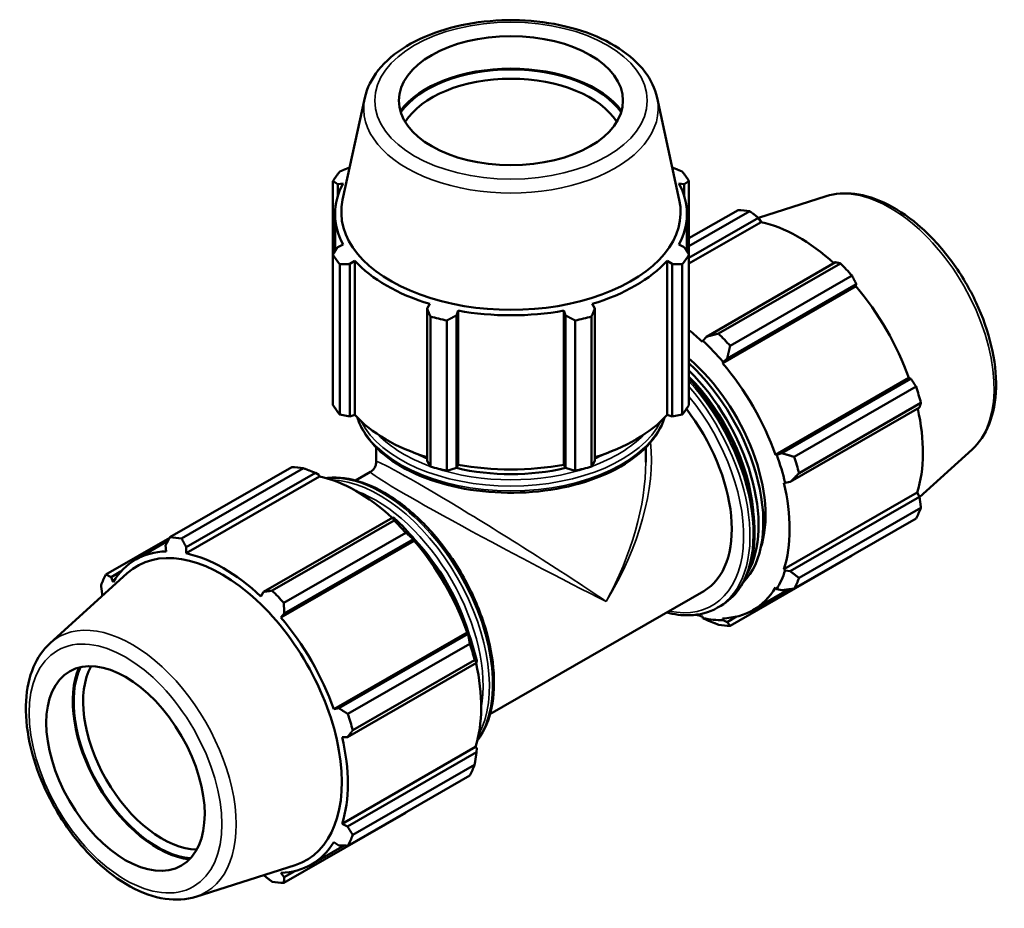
# Model space of a CAD drawing. Header units: millimetres. Extents: x 0 to 1518, y -203 to 1413.
# Tile 11 of 11: x 1122 to 1518, y 881 to 1238. Entities that reach past the tile are written whole.
import ezdxf

# ---------------------------------------------------------------- set-up
doc = ezdxf.new("R2010")
doc.units = ezdxf.units.MM
doc.layers.add('Visible (ISO)', color=7, linetype='Continuous', lineweight=50)
doc.layers.add('Visible Narrow (ISO)', color=7, linetype='Continuous', lineweight=35)

msp = doc.modelspace()

# ---------------------------------------------------------------- linework, layer by layer
at = {"layer": 'Visible (ISO)'}
for p, q in [((1260.65, 1206.475), (1251.721, 1165.398)), ((1378.045, 1206.475), (1386.973, 1165.398)), ((1247.837, 1173.008), (1247.837, 1143.369)), ((1249.764, 1171.727), (1251.939, 1172.011)), ((1249.764, 1166.914), (1249.764, 1171.727)), ((1386.756, 1172.011), (1388.93, 1171.727)), ((1388.93, 1171.727), (1388.93, 1166.914)), ((1390.858, 1143.369), (1390.858, 1173.008)), ((1445.987, 1166.897), (1418.741, 1158.228)), ((1248.667, 1144.705), (1248.667, 1159.772)), ((1390.027, 1144.705), (1390.027, 1159.772)), ((1390.858, 1149.999), (1410.582, 1161.357)), ((1415.273, 1160.902), (1390.858, 1146.842)), ((1390.858, 1142.176), (1418.739, 1158.232)), ((1390.858, 1139.84), (1419.811, 1156.513)), ((1418.739, 1158.232), (1419.811, 1156.513)), ((1251.939, 1147.532), (1249.764, 1146.459)), ((1388.93, 1146.459), (1386.756, 1147.532)), ((1247.837, 1083.039), (1247.837, 1143.369)), ((1390.858, 1143.369), (1390.858, 1083.039)), ((1250.585, 1139.549), (1250.585, 1079.218)), ((1254.631, 1139.693), (1256.653, 1140.978)), ((1254.631, 1078.458), (1254.631, 1139.693)), ((1256.653, 1079.064), (1256.653, 1140.978)), ((1382.041, 1079.064), (1382.041, 1140.978)), ((1382.041, 1140.978), (1384.064, 1139.693)), ((1384.064, 1139.693), (1384.064, 1078.458)), ((1388.11, 1079.218), (1388.11, 1139.549)), ((1449.766, 1140.365), (1397.878, 1110.484)), ((1402.711, 1111.753), (1451.667, 1139.945)), ((1406.186, 1101.721), (1458.074, 1131.601)), ((1456.358, 1134.996), (1407.402, 1106.804)), ((1458.074, 1131.601), (1457.917, 1130.715)), ((1404.367, 1099.878), (1457.917, 1130.715)), ((1286.711, 1123.669), (1285.658, 1121.826)), ((1353.036, 1121.826), (1351.984, 1123.669)), ((1285.658, 1121.826), (1285.658, 1060.591)), ((1297.408, 1119.023), (1298.093, 1120.954)), ((1298.093, 1059.04), (1298.093, 1120.954)), ((1340.601, 1059.04), (1340.601, 1120.954)), ((1340.601, 1120.954), (1341.287, 1119.023)), ((1353.036, 1060.591), (1353.036, 1121.826)), ((1286.978, 1058.261), (1286.978, 1118.591)), ((1293.613, 1117.009), (1293.613, 1056.678)), ((1297.408, 1057.788), (1297.408, 1119.023)), ((1341.287, 1119.023), (1341.287, 1057.788)), ((1345.081, 1056.678), (1345.081, 1117.009)), ((1351.716, 1118.591), (1351.716, 1058.261)), ((1396.48, 1108.866), (1396.319, 1108.367)), ((1397.878, 1110.484), (1396.48, 1108.866)), ((1404.367, 1099.878), (1404.615, 1100.286)), ((1404.615, 1100.286), (1406.186, 1101.721)), ((1425.621, 1063.065), (1479.171, 1093.902)), ((1480.014, 1093.601), (1428.126, 1063.721)), ((1479.171, 1093.902), (1480.014, 1093.601)), ((1433.137, 1062.232), (1482.093, 1090.424)), ((1484.036, 1083.88), (1435.08, 1055.689)), ((1431.567, 1052.133), (1483.455, 1082.014)), ((1250.585, 1079.218), (1254.631, 1078.458)), ((1256.653, 1079.064), (1254.631, 1078.458)), ((1384.064, 1078.458), (1382.041, 1079.064)), ((1384.064, 1078.458), (1388.11, 1079.218)), ((1265.197, 1060.146), (1265.197, 1065.992)), ((1373.497, 1060.146), (1373.497, 1065.992)), ((1504.566, 1065.173), (1483.471, 1046.03)), ((1285.658, 1060.591), (1286.978, 1058.261)), ((1351.716, 1058.261), (1353.036, 1060.591)), ((1426.098, 1063.077), (1425.621, 1063.065)), ((1428.126, 1063.721), (1426.098, 1063.077)), ((1182.336, 1029.919), (1231.292, 1058.111)), ((1235.984, 1057.656), (1187.028, 1029.464)), ((1262.943, 1056.247), (1256.874, 1052.752)), ((1293.613, 1056.678), (1297.408, 1057.788)), ((1298.093, 1059.04), (1297.408, 1057.788)), ((1341.287, 1057.788), (1340.601, 1059.04)), ((1341.287, 1057.788), (1345.081, 1056.678)), ((1242.376, 1054.335), (1188.826, 1023.498)), ((1188.928, 1025.893), (1240.816, 1055.773)), ((1240.816, 1055.773), (1242.214, 1055.021)), ((1242.214, 1055.021), (1242.376, 1054.335)), ((1429.467, 1051.731), (1431.567, 1052.133)), ((1428.955, 1051.839), (1429.467, 1051.731)), ((1428.955, 1017.087), (1482.505, 1047.924)), ((1483.455, 1046.14), (1431.567, 1016.26)), ((1482.505, 1047.924), (1483.455, 1046.14)), ((1435.08, 1013.611), (1484.036, 1041.803)), ((1271.843, 1037.906), (1219.955, 1008.026)), ((1223.421, 1008.507), (1272.377, 1036.699)), ((1272.595, 1037.526), (1271.843, 1037.906)), ((1482.093, 1037.498), (1433.137, 1009.306)), ((1182.247, 1029.753), (1156.602, 1014.985)), ((1181.552, 1028.452), (1168.584, 1020.984)), ((1280.482, 1028.537), (1226.933, 997.7)), ((1277.069, 1031.75), (1228.113, 1003.558)), ((1228.264, 999.262), (1280.152, 1029.143)), ((1280.152, 1029.143), (1280.73, 1028.945)), ((1280.73, 1028.945), (1280.482, 1028.537)), ((1180.62, 1026.698), (1180.778, 1024.278)), ((1188.826, 1023.498), (1188.928, 1025.893)), ((1407.402, 994.372), (1456.358, 1022.563)), ((1429.467, 1016.605), (1428.955, 1017.087)), ((1431.567, 1016.26), (1429.467, 1016.605)), ((1134.129, 987.31), (1165.195, 1015.502)), ((1158.681, 1013.966), (1162.82, 1016.35)), ((1159.524, 1011.944), (1158.681, 1013.966)), ((1416.561, 1000.662), (1431.089, 1009.028)), ((1425.621, 1009.701), (1426.098, 1009.14)), ((1426.098, 1009.14), (1428.126, 1008.636)), ((1219.955, 1008.026), (1218.884, 1006.189)), ((1396.787, 1008.349), (1310.919, 958.901)), ((1402.326, 1001.673), (1403.622, 1002.419)), ((1226.933, 997.7), (1228.264, 999.262)), ((1396.319, 998.147), (1396.48, 997.462)), ((1396.48, 997.462), (1397.878, 996.709)), ((1404.615, 996.673), (1404.367, 997.367)), ((1409.942, 998.066), (1406.186, 995.904)), ((1406.186, 995.904), (1404.615, 996.673)), ((1301.736, 991.724), (1248.186, 960.887)), ((1302.091, 991.142), (1250.203, 961.262)), ((1301.736, 991.724), (1302.213, 991.736)), ((1302.213, 991.736), (1302.091, 991.142)), ((1253.847, 958.986), (1302.803, 987.177)), ((1253.645, 949.674), (1305.533, 979.555)), ((1304.746, 980.634), (1255.79, 952.442)), ((1305.533, 979.555), (1305.582, 980.39)), ((1250.203, 961.262), (1248.186, 960.887)), ((1251.52, 949.661), (1253.645, 949.674)), ((1305.07, 945.746), (1251.52, 914.909)), ((1305.07, 945.746), (1305.582, 945.264)), ((1305.533, 943.681), (1253.645, 913.801)), ((1305.582, 945.264), (1305.533, 943.681)), ((1255.79, 910.365), (1304.746, 938.557)), ((1302.803, 934.251), (1253.847, 906.059)), ((1228.113, 891.125), (1277.069, 919.317)), ((1253.645, 913.801), (1251.52, 914.909)), ((1252.362, 906.105), (1239.127, 898.484)), ((1248.186, 907.523), (1250.203, 906.177)), ((1192.708, 885.586), (1232.684, 898.305)), ((1219.953, 894.254), (1219.955, 894.251)), ((1228.264, 893.445), (1226.933, 895.189)), ((1232.507, 895.888), (1228.264, 893.445))]:
    msp.add_line(p, q, dxfattribs=at)
for centre, major_axis, ratio in [((1319.347, 1205.284), (45, 0), 0.5758617), ((1164.491, 937.065), (22.456, -38.996), 0.5780931)]:
    msp.add_ellipse(centre, major_axis=major_axis, ratio=ratio, dxfattribs=at)
for centre, major_axis, ratio, start_param, end_param in [((1319.347, 1190.364), (-48.218, 0), 0.5758617, 3.540841, 5.883937), ((1319.347, 1190.364), (47.7, 0), 0.5758617, 0.3820754, 2.7595173), ((1319.347, 1188.157), (-45, 0), 0.5758617, 3.4783975, 5.9463805), ((1319.347, 1158.189), (-76, 0), 0.5758617, 5.8432224, 5.93775), ((1319.347, 1158.189), (76, 0), 0.5758617, 0.3454353, 0.4399629), ((1319.347, 1159.772), (-70.68, 0), 0.5758617, 5.9777527, 6.5886179), ((1319.347, 1159.772), (70.68, 0), 0.5758617, 5.9777527, 6.5886179), ((1319.347, 1160.523), (-68.154, 0), 0.5758617, 6.158663, 9.5493003), ((1433.47, 1091.96), (-37.926, 65.86), 0.5780931, 5.8451561, 5.9396837), ((1434.839, 1092.749), (35.272, -61.25), 0.5780931, 2.0696433, 2.6635608), ((1319.347, 1158.189), (-76, 0), 0.5758617, 0.3454353, 0.4399629), ((1319.347, 1158.189), (76, 0), 0.5758617, 5.8432224, 5.93775), ((1319.347, 1159.772), (70.68, 0), 0.5758617, 3.6215582, 4.2324234), ((1319.347, 1159.772), (70.68, 0), 0.5758617, 5.1923545, 5.8032198), ((1433.47, 1091.96), (37.926, -65.86), 0.5780931, 1.9181653, 2.0126929), ((1434.839, 1092.749), (35.272, -61.25), 0.5780931, 1.2672974, 1.8781627), ((1319.347, 1159.772), (70.68, 0), 0.5758617, 4.4069564, 5.0178216), ((1319.347, 1158.189), (76, 0), 0.5758617, 4.2724261, 4.3669537), ((1319.347, 1158.189), (76, 0), 0.5758617, 5.0578243, 5.1523519), ((1381.29, 1061.912), (-35.272, 61.25), 0.5780931, 5.1942882, 5.307089), ((1384.514, 1063.768), (-37.926, 65.86), 0.5780931, 5.059758, 5.1542856), ((1381.29, 1061.912), (35.651, -61.909), 0.5780931, 1.8781627, 2.0526956), ((1381.29, 1061.912), (28.445, -49.395), 0.5780931, 0.4751021, 2.118451), ((1378.408, 1060.252), (29.867, -51.865), 0.5780931, 0.1563151, 2.0595395), ((1381.29, 1061.912), (-35.272, 61.25), 0.5780931, 4.4088901, 5.0197553), ((1376.487, 1059.146), (29.867, -51.865), 0.5780931, 0.3267529, 2.011676), ((1376.487, 1059.146), (28.445, -49.395), 0.5780931, 0.8892575, 1.9935652), ((1433.47, 1091.96), (37.926, -65.86), 0.5780931, 1.1327672, 1.2272947), ((1319.347, 1097.858), (-76, 0), 0.5758617, 0.3454353, 0.4399629), ((1319.347, 1097.858), (76, 0), 0.5758617, 5.8432224, 5.93775), ((1369.764, 1055.274), (27.023, -46.925), 0.5780931, 0, 1.8072473), ((1434.839, 1092.749), (35.272, -61.25), 0.5780931, 0.4818993, 1.0759774), ((1319.347, 1097.858), (-70.68, 0), 0.5758617, 0.4799655, 1.0739634), ((1319.347, 1097.858), (-70.68, 0), 0.5758617, 2.0676292, 2.6616271), ((1319.347, 1088.081), (57, 0), 0.5758617, 3.9948308, 4.0800437), ((1319.347, 1088.081), (57, 0), 0.5758617, 5.3447343, 5.4299471), ((1381.29, 1061.912), (35.651, -61.909), 0.5780931, 1.0927645, 1.2672974), ((1384.514, 1063.768), (-37.926, 65.86), 0.5780931, 4.2743598, 4.3688874), ((1254.18, 988.714), (-37.926, 65.86), 0.5780931, 5.8451561, 5.9396837), ((1319.347, 1097.858), (76, 0), 0.5758617, 4.2724261, 4.3669537), ((1319.347, 1088.081), (57, 0), 0.5758617, 4.3171854, 5.1075926), ((1319.347, 1097.858), (-70.68, 0), 0.5758617, 1.2653637, 1.8762289), ((1319.347, 1097.858), (76, 0), 0.5758617, 5.0578243, 5.1523519), ((1257.405, 990.571), (35.272, -61.25), 0.5780931, 2.0696433, 2.6635608), ((1381.29, 1061.912), (-35.272, 61.25), 0.5780931, 3.6234919, 4.2343571), ((1433.47, 1091.96), (37.926, -65.86), 0.5780931, 0.347369, 0.4418966), ((1254.18, 988.714), (37.926, -65.86), 0.5780931, 1.9181653, 2.0126929), ((1257.405, 990.571), (-35.651, 61.909), 0.5780931, 5.0197553, 5.1942882), ((1205.224, 960.522), (-37.926, 65.86), 0.5780931, 5.8451561, 5.9396837), ((1257.405, 990.571), (35.272, -61.25), 0.5780931, 1.2672974, 1.8781627), ((1265.089, 994.996), (-28.445, 49.395), 0.5780931, 4.3256587, 5.1012587), ((1203.205, 959.359), (34.011, -59.061), 0.5780931, 6.1579352, 9.5500281), ((1203.855, 959.734), (-35.272, 61.25), 0.5780931, 5.9796864, 6.5905516), ((1203.855, 959.734), (-35.272, 61.25), 0.5780931, 5.1942882, 5.8051535), ((1381.29, 1061.912), (35.651, -61.909), 0.5780931, 0.3073663, 0.4818993), ((1205.224, 960.522), (-37.926, 65.86), 0.5780931, 0.347369, 0.4418966), ((1384.514, 1063.768), (37.926, -65.86), 0.5780931, 0.347369, 0.4418966), ((1381.29, 1061.912), (35.272, -61.25), 0.5780931, 5.9796864, 6.5905516), ((1205.224, 960.522), (-37.926, 65.86), 0.5780931, 5.059758, 5.1542856), ((1203.855, 959.734), (-35.272, 61.25), 0.5780931, 4.4088901, 5.0197553), ((1381.29, 1061.912), (35.272, -61.25), 0.5780931, 5.7499602, 5.8051535), ((1381.29, 1061.912), (35.651, -61.909), 0.5780931, 5.8051535, 5.9796864), ((1384.514, 1063.768), (37.926, -65.86), 0.5780931, 5.8451561, 5.9396837), ((1257.405, 990.571), (-35.651, 61.909), 0.5780931, 4.2343571, 4.4088901), ((1254.18, 988.714), (37.926, -65.86), 0.5780931, 1.1327672, 1.2272947), ((1177.396, 944.497), (24.062, -41.785), 0.5780931, 3.5399132, 5.8848648), ((1177.396, 944.497), (-23.804, 41.336), 0.5780931, 0.3810182, 2.7605745), ((1179.305, 945.596), (22.456, -38.996), 0.5780931, 3.4763741, 5.9484039), ((1257.405, 990.571), (35.272, -61.25), 0.5780931, 0.4818993, 1.0759774), ((1205.224, 960.522), (-37.926, 65.86), 0.5780931, 4.2743598, 4.3688874), ((1203.855, 959.734), (-35.272, 61.25), 0.5780931, 3.6234919, 4.2343571), ((1254.18, 988.714), (37.926, -65.86), 0.5780931, 0.347369, 0.4418966), ((1205.224, 960.522), (37.926, -65.86), 0.5780931, 0.347369, 0.4418966), ((1203.855, 959.734), (35.272, -61.25), 0.5780931, 5.9796864, 6.5905516), ((1205.224, 960.522), (37.926, -65.86), 0.5780931, 5.8451561, 5.9396837)]:
    msp.add_ellipse(centre, major_axis=major_axis, ratio=ratio, start_param=start_param, end_param=end_param, dxfattribs=at)
for points, knots in [([(1378.045, 1206.475), (1377.249, 1210.137), (1375.559, 1213.643), (1370.506, 1220.364), (1366.986, 1223.522), (1358.42, 1229.105), (1353.295, 1231.485), (1342.097, 1235.134), (1336.025, 1236.402), (1323.563, 1237.73), (1317.177, 1237.795), (1304.686, 1236.727), (1298.583, 1235.596), (1287.22, 1232.21), (1281.966, 1229.953), (1272.846, 1224.444), (1268.977, 1221.188), (1263.38, 1214.139), (1261.502, 1210.398), (1260.65, 1206.475)], [5.6223094, 5.6223094, 5.6223094, 5.6223094, 5.9063869, 5.9063869, 6.2213692, 6.2213692, 6.5535759, 6.5535759, 6.8857021, 6.8857021, 7.2159111, 7.2159111, 7.5460095, 7.5460095, 7.8778739, 7.8778739, 8.2105435, 8.2105435, 8.5148575, 8.5148575, 8.5148575, 8.5148575]), ([(1445.987, 1166.897), (1449.572, 1168.037), (1453.468, 1168.325), (1461.839, 1167.3), (1466.342, 1165.825), (1475.473, 1161.188), (1480.098, 1157.935), (1488.857, 1150.052), (1492.988, 1145.422), (1500.358, 1135.281), (1503.598, 1129.778), (1508.897, 1118.414), (1510.955, 1112.558), (1513.673, 1101.015), (1514.327, 1095.331), (1514.077, 1084.674), (1513.172, 1079.695), (1509.835, 1071.345), (1507.531, 1067.864), (1504.566, 1065.173)], [5.6249709, 5.6249709, 5.6249709, 5.6249709, 5.9094322, 5.9094322, 6.2244301, 6.2244301, 6.5565106, 6.5565106, 6.8885853, 6.8885853, 7.2187842, 7.2187842, 7.5488799, 7.5488799, 7.8807131, 7.8807131, 8.213243, 8.213243, 8.5160634, 8.5160634, 8.5160634, 8.5160634]), ([(1390.858, 1093.712), (1391.81, 1092.685), (1392.746, 1091.627), (1397.863, 1085.587), (1401.694, 1080.055), (1408.24, 1068.399), (1410.956, 1062.278), (1415.003, 1050.043), (1416.333, 1043.931), (1417.452, 1032.309), (1417.239, 1026.801), (1415.238, 1016.967), (1413.456, 1012.632), (1408.932, 1006.325), (1406.462, 1004.054), (1403.622, 1002.419)], [6.6941685, 6.6941685, 6.6941685, 6.6941685, 6.7650981, 6.7650981, 7.0890299, 7.0890299, 7.4126405, 7.4126405, 7.7366512, 7.7366512, 8.0614611, 8.0614611, 8.3847479, 8.3847479, 8.6413135, 8.6413135, 8.6413135, 8.6413135]), ([(1257.673, 1077.978), (1258.159, 1076.405), (1258.817, 1074.857), (1261.667, 1069.603), (1264.692, 1066.103), (1272.486, 1059.77), (1277.311, 1056.96), (1288.217, 1052.378), (1294.302, 1050.61), (1307.095, 1048.286), (1313.8, 1047.728), (1327.167, 1047.87), (1333.827, 1048.568), (1346.449, 1051.156), (1352.409, 1053.046), (1363.04, 1057.857), (1367.707, 1060.779), (1375.233, 1067.395), (1378.102, 1071.09), (1380.336, 1075.992), (1380.713, 1076.979), (1381.022, 1077.978)], [2.5325718, 2.5325718, 2.5325718, 2.5325718, 2.6589425, 2.6589425, 2.9728137, 2.9728137, 3.2966912, 3.2966912, 3.6214587, 3.6214587, 3.9453955, 3.9453955, 4.2690064, 4.2690064, 4.5930228, 4.5930228, 4.9178615, 4.9178615, 5.2412181, 5.2412181, 5.3214099, 5.3214099, 5.3214099, 5.3214099]), ([(1262.943, 1056.247), (1263.168, 1056.377), (1263.406, 1056.54), (1263.874, 1056.945), (1264.105, 1057.187), (1264.513, 1057.737), (1264.69, 1058.043), (1264.962, 1058.671), (1265.057, 1058.991), (1265.175, 1059.599), (1265.197, 1059.887), (1265.197, 1060.146)], [0.783464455, 0.783464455, 0.783464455, 0.783464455, 0.7838511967, 0.7838511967, 0.7842379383, 0.7842379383, 0.78462468, 0.78462468, 0.7850114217, 0.7850114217, 0.7853981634, 0.7853981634, 0.7853981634, 0.7853981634]), ([(1305.778, 948.189), (1306.316, 948.891), (1306.823, 949.629), (1309.542, 954.037), (1311.077, 958.412), (1312.694, 968.34), (1312.73, 973.928), (1311.272, 985.674), (1309.773, 991.833), (1305.409, 1004.084), (1302.548, 1010.174), (1295.753, 1021.686), (1291.822, 1027.108), (1283.271, 1036.75), (1278.652, 1040.967), (1269.162, 1047.769), (1264.291, 1050.349), (1254.782, 1053.555), (1250.137, 1054.189), (1245.561, 1053.747), (1245.294, 1053.717), (1245.028, 1053.683)], [4.1614615, 4.1614615, 4.1614615, 4.1614615, 4.2279933, 4.2279933, 4.541878, 4.541878, 4.8656922, 4.8656922, 5.1904343, 5.1904343, 5.5143662, 5.5143662, 5.8379767, 5.8379767, 6.1619874, 6.1619874, 6.4867974, 6.4867974, 6.8100842, 6.8100842, 6.8302454, 6.8302454, 6.8302454, 6.8302454]), ([(1402.326, 1001.673), (1398.973, 999.742), (1395.114, 998.706), (1388.045, 998.516), (1384.965, 998.903), (1381.821, 999.731)], [2.3581282, 2.3581282, 2.3581282, 2.3581282, 2.66106435, 2.66106435, 2.87746862, 2.87746862, 2.87746862, 2.87746862]), ([(1134.129, 987.31), (1131.343, 984.782), (1129.139, 981.556), (1125.824, 973.801), (1124.839, 969.166), (1124.266, 958.942), (1124.759, 953.309), (1127.18, 941.776), (1129.111, 935.879), (1134.183, 924.415), (1137.316, 918.85), (1144.485, 908.563), (1148.517, 903.843), (1157.137, 895.699), (1161.724, 892.281), (1171.067, 887.147), (1175.827, 885.431), (1184.725, 884.126), (1188.891, 884.372), (1192.708, 885.586)], [0.9087145, 0.9087145, 0.9087145, 0.9087145, 1.1931758, 1.1931758, 1.5081737, 1.5081737, 1.8402542, 1.8402542, 2.1723289, 2.1723289, 2.5025279, 2.5025279, 2.8326235, 2.8326235, 3.1644567, 3.1644567, 3.4969866, 3.4969866, 3.799807, 3.799807, 3.799807, 3.799807])]:
    msp.add_open_spline(points, degree=3, knots=knots, dxfattribs=at)
for points, weights in [([(1250.585, 1176.829), (1252.613, 1177.672), (1254.561, 1178.465)], [1, 1.00111239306, 1.00143630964]), ([(1384.133, 1178.465), (1386.081, 1177.672), (1388.11, 1176.829)], [1.00143630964, 1.00111239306, 1]), ([(1249.764, 1171.727), (1248.82, 1172.364), (1247.837, 1173.008)], [1.00144762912, 1.00113226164, 1]), ([(1390.858, 1173.008), (1389.874, 1172.364), (1388.93, 1171.727)], [1, 1.00113226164, 1.00144762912]), ([(1418.739, 1158.232), (1417.049, 1159.544), (1415.273, 1160.902)], [1.00144762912, 1.00113226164, 1]), ([(1247.837, 1143.369), (1248.82, 1144.955), (1249.764, 1146.459)], [1, 1.00113226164, 1.00144762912]), ([(1388.93, 1146.459), (1389.874, 1144.955), (1390.858, 1143.369)], [1.00144762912, 1.00113226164, 1]), ([(1254.631, 1139.693), (1252.649, 1139.631), (1250.585, 1139.549)], [1.00144762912, 1.00113226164, 1]), ([(1388.11, 1139.549), (1386.045, 1139.631), (1384.064, 1139.693)], [1, 1.00113226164, 1.00144762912]), ([(1451.667, 1139.945), (1450.705, 1140.163), (1449.766, 1140.365)], [1, 1.00113226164, 1.00144762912]), ([(1458.074, 1131.601), (1457.242, 1133.269), (1456.358, 1134.996)], [1.00144762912, 1.00113226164, 1]), ([(1286.978, 1118.591), (1286.305, 1120.25), (1285.658, 1121.826)], [1, 1.00113226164, 1.00144762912]), ([(1353.036, 1121.826), (1352.39, 1120.25), (1351.716, 1118.591)], [1.00144762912, 1.00113226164, 1]), ([(1297.408, 1119.023), (1295.549, 1118.045), (1293.613, 1117.009)], [1.00144762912, 1.00113226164, 1]), ([(1345.081, 1117.009), (1343.145, 1118.045), (1341.287, 1119.023)], [1, 1.00113226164, 1.00144762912]), ([(1402.711, 1111.753), (1400.224, 1111.094), (1397.878, 1110.484)], [1.01674877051, 1.01187726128, 1.00620702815]), ([(1406.186, 1101.721), (1406.761, 1104.199), (1407.402, 1106.804)], [1.00620702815, 1.01187726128, 1.01674877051]), ([(1482.093, 1090.424), (1481.04, 1092.049), (1480.014, 1093.601)], [1, 1.00113226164, 1.00144762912]), ([(1483.455, 1082.014), (1483.747, 1082.932), (1484.036, 1083.88)], [1.00144762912, 1.00113226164, 1]), ([(1433.137, 1062.232), (1430.559, 1062.979), (1428.126, 1063.721)], [1.01674877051, 1.01187726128, 1.00620702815]), ([(1235.984, 1057.656), (1238.47, 1056.708), (1240.816, 1055.773)], [1.01674877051, 1.01187726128, 1.00620702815]), ([(1431.567, 1052.133), (1433.267, 1053.862), (1435.08, 1055.689)], [1.00620702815, 1.01187726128, 1.01674877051]), ([(1484.036, 1041.803), (1483.747, 1044.02), (1483.455, 1046.14)], [1, 1.00113226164, 1.00144762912]), ([(1271.843, 1037.906), (1272.126, 1037.327), (1272.377, 1036.699)], [1.00620702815, 1.01187726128, 1.01674877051]), ([(1180.62, 1026.698), (1181.453, 1028.272), (1182.336, 1029.919)], [1.00144762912, 1.00113226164, 1]), ([(1187.028, 1029.464), (1187.99, 1027.638), (1188.928, 1025.893)], [1, 1.00113226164, 1.00144762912]), ([(1277.069, 1031.75), (1278.663, 1030.432), (1280.152, 1029.143)], [1.01674877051, 1.01187726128, 1.00620702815]), ([(1456.358, 1022.563), (1456.403, 1022.647), (1456.447, 1022.73)], [1, 1.00005707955, 1.00011208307]), ([(1156.602, 1014.985), (1157.655, 1014.461), (1158.681, 1013.966)], [1, 1.00113226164, 1.00144762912]), ([(1435.08, 1013.611), (1433.267, 1014.95), (1431.567, 1016.26)], [1.01674877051, 1.01187726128, 1.00620702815]), ([(1155.224, 1006.453), (1154.94, 1008.52), (1154.659, 1010.68)], [1.00143062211, 1.00110272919, 1]), ([(1428.126, 1008.636), (1430.559, 1008.952), (1433.137, 1009.306)], [1.00620702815, 1.01187726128, 1.01674877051]), ([(1219.955, 1008.026), (1221.645, 1008.257), (1223.421, 1008.507)], [1.00144762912, 1.00113226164, 1]), ([(1228.113, 1003.558), (1228.182, 1001.362), (1228.264, 999.262)], [1, 1.00113226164, 1.00144762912]), ([(1397.878, 996.709), (1400.224, 995.775), (1402.711, 994.826)], [1.00620702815, 1.01187726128, 1.01674877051]), ([(1407.402, 994.372), (1406.761, 995.141), (1406.186, 995.904)], [1.01674877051, 1.01187726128, 1.00620702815]), ([(1302.091, 991.142), (1302.461, 989.212), (1302.803, 987.177)], [1.00620702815, 1.01187726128, 1.01674877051]), ([(1304.746, 980.634), (1305.168, 980.096), (1305.533, 979.555)], [1.01674877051, 1.01187726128, 1.00620702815]), ([(1250.203, 961.262), (1251.98, 960.143), (1253.847, 958.986)], [1.00144762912, 1.00113226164, 1]), ([(1255.79, 952.442), (1254.688, 951.026), (1253.645, 949.674)], [1, 1.00113226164, 1.00144762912]), ([(1305.533, 943.681), (1305.168, 941.183), (1304.746, 938.557)], [1.00620702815, 1.01187726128, 1.01674877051]), ([(1277.229, 919.525), (1277.149, 919.421), (1277.069, 919.317)], [1.01625277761, 1.01650180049, 1.01674877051]), ([(1253.645, 913.801), (1254.688, 912.114), (1255.79, 910.365)], [1.00144762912, 1.00113226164, 1]), ([(1253.847, 906.059), (1251.98, 906.115), (1250.203, 906.177)], [1, 1.00113226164, 1.00144762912]), ([(1223.421, 891.58), (1221.645, 892.938), (1219.955, 894.251)], [1, 1.00113226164, 1.00144762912]), ([(1228.264, 893.445), (1228.182, 892.304), (1228.113, 891.125)], [1.00144762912, 1.00113226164, 1])]:
    msp.add_rational_spline(points, weights, degree=2, dxfattribs=at)
at = {"layer": 'Visible Narrow (ISO)'}
for centre, major_axis, ratio in [((1319.347, 1205.284), (54.724, 0), 0.5758617), ((1164.491, 937.065), (27.309, -47.423), 0.5780931)]:
    msp.add_ellipse(centre, major_axis=major_axis, ratio=ratio, dxfattribs=at)
for centre, major_axis, ratio, start_param, end_param in [((1319.347, 1202.244), (-59.156, 0), 0.5758617, 6.158663, 9.5493003), ((1471.574, 1113.903), (-29.521, 51.263), 0.5780931, 3.2668427, 6.1579352), ((1372.333, 1056.754), (31.289, -54.335), 0.5780931, 0, 1.9270744), ((1371.037, 1056.007), (31.289, -54.335), 0.5780931, 0, 1.8946432), ((1369.764, 1055.274), (30.391, -52.775), 0.5780931, 5.8079008, 8.1294088), ((1319.347, 1084.663), (62.7, 0), 0.5758617, 3.3304095, 6.0943685), ((1319.347, 1086.609), (-62.7, 0), 0.5758617, 0.2824526, 2.8591401), ((1319.347, 1088.081), (-60.9, 0), 0.5758617, 0.5038855, 1.0088457), ((1319.347, 1088.081), (-60.9, 0), 0.5758617, 2.132747, 2.6377072), ((1319.347, 1026.241), (42.203, 67.714), 0.5535376, 4.7316926, 5.668793), ((1319.347, 1026.241), (-54.136, 33.958), 0.0360956, 3.9496287, 6.3058232), ((1319.347, 1026.241), (37.613, 70.374), 0.5535347, 4.6948738, 5.480272), ((1319.347, 1026.241), (56.436, -29.974), 0.0327611, 3.121052, 5.4753128), ((1319.347, 1088.081), (-60.9, 0), 0.5758617, 1.0355665, 2.1060262), ((1267.658, 996.475), (-31.289, 54.335), 0.5780931, 3.3958289, 6.0289491), ((1266.361, 995.729), (31.289, -54.335), 0.5780931, 0.3385998, 2.8029928), ((1265.089, 994.996), (30.391, -52.775), 0.5780931, 0.5978842, 2.5437084), ((1167.12, 938.58), (29.521, -51.263), 0.5780931, 6.1579352, 9.5500281)]:
    msp.add_ellipse(centre, major_axis=major_axis, ratio=ratio, start_param=start_param, end_param=end_param, dxfattribs=at)

doc.saveas('drawing.dxf')
